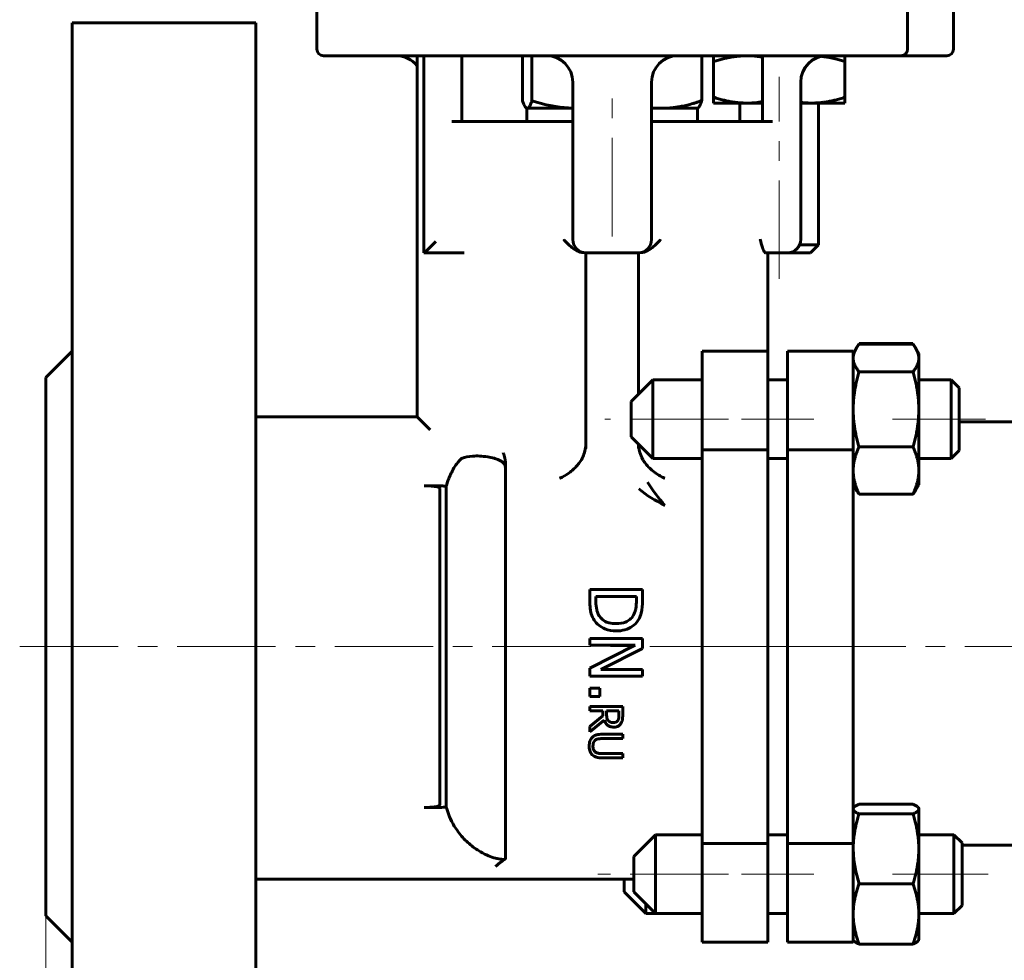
# Model space of a CAD drawing. Header units: millimetres. Extents: x 0 to 427, y 0 to 297.
# Tile 4 of 7: x 105 to 180, y 157 to 229. Entities that reach past the tile are written whole.
import ezdxf

# ---------------------------------------------------------------- set-up
doc = ezdxf.new("R2010")
doc.units = ezdxf.units.MM
for name, pattern in [('K5LT_AXLED', [12, 7.5, -1.5, 1.5, -1.5]), ('K5LT_BASIC', [0]), ('K5LT_THIN', [0])]:
    doc.linetypes.add(name, pattern=pattern)
doc.layers.add('Системный слой', color=7, linetype='Continuous')
doc.layers.add('Системный слой (1)', color=7, linetype='Continuous', true_color=0x6c6c6c)
doc.styles.add('KDIMTEXTSTYLE', font='txt', dxfattribs={"width": 0.96, "oblique": 15, "height": 5})
doc.styles.add('KTEXTSTYLE', font='txt', dxfattribs={"width": 0.96, "height": 5})
doc.dimstyles.new('KDIMSTYLE (1.00)', dxfattribs={"dimtxt": 5, "dimasz": 1, "dimexe": 2, "dimexo": 0, "dimgap": 1, "dimtad": 1, "dimtxsty": 'KDIMTEXTSTYLE', "dimsah": 1, "dimcen": 0, "dimdle": 1, "dimadec": 0, "dimazin": 0, "dimtfac": 0.667, "dimtmove": 0, "dimatfit": 3, "dimfxl": 1, "dimtvp": 1, "dimtolj": 1, "dimtzin": 0, "dimarcsym": 0})

# ---------------------------------------------------------------- blocks, each defined once
blk = doc.blocks.new('U0')
at = {"layer": 'Системный слой (1)', "color": 143, "linetype": 'K5LT_BASIC', "lineweight": 60, "true_color": 0x33acca}
for p, q in [((168.488, 169.006), (168.485, 168.978)), ((168.496, 169.035), (168.488, 169.006)), ((168.51, 169.064), (168.496, 169.035)), ((168.591, 169.156), (168.51, 169.064)), ((168.73, 169.252), (168.591, 169.156)), ((168.932, 169.354), (168.73, 169.252))]:
    blk.add_line(p, q, dxfattribs=at)
blk = doc.blocks.new('U1')
at = {"layer": 'Системный слой (1)', "color": 143, "linetype": 'K5LT_BASIC', "lineweight": 60, "true_color": 0x33acca}
for p, q in [((168.485, 165.934), (168.534, 165.081)), ((168.534, 165.081), (168.68, 164.207)), ((168.68, 164.207), (168.932, 163.267))]:
    blk.add_line(p, q, dxfattribs=at)
blk = doc.blocks.new('U2')
at = {"layer": 'Системный слой (1)', "color": 143, "linetype": 'K5LT_BASIC', "lineweight": 60, "true_color": 0x33acca}
for p, q in [((173.24, 169.252), (173.039, 169.354)), ((173.379, 169.156), (173.24, 169.252)), ((173.46, 169.064), (173.379, 169.156)), ((173.474, 169.035), (173.46, 169.064)), ((173.482, 169.006), (173.474, 169.035)), ((173.485, 168.978), (173.482, 169.006))]:
    blk.add_line(p, q, dxfattribs=at)
blk = doc.blocks.new('U3')
at = {"layer": 'Системный слой (1)', "color": 143, "linetype": 'K5LT_BASIC', "lineweight": 60, "true_color": 0x33acca}
for p, q in [((164.485, 222.802), (164.775, 222.77)), ((164.775, 222.77), (165.063, 222.751)), ((165.063, 222.751), (165.352, 222.745))]:
    blk.add_line(p, q, dxfattribs=at)
blk = doc.blocks.new('U4')
at = {"layer": 'Системный слой (1)', "color": 143, "linetype": 'K5LT_BASIC', "lineweight": 60, "true_color": 0x33acca}
for p, q in [((166.646, 226.218), (166.083, 226.304)), ((167.231, 226.084), (166.646, 226.218)), ((167.852, 225.898), (167.231, 226.084))]:
    blk.add_line(p, q, dxfattribs=at)
blk = doc.blocks.new('U5')
at = {"layer": 'Системный слой (1)', "color": 143, "linetype": 'K5LT_BASIC', "lineweight": 60, "true_color": 0x33acca}
for p, q in [((160.755, 222.757), (161.159, 222.794)), ((161.159, 222.794), (161.568, 222.856)), ((160.352, 222.745), (160.755, 222.757))]:
    blk.add_line(p, q, dxfattribs=at)
blk = doc.blocks.new('U6')
at = {"layer": 'Системный слой (1)', "color": 143, "linetype": 'K5LT_BASIC', "lineweight": 60, "true_color": 0x33acca}
for p, q in [((160.755, 226.332), (160.352, 226.345)), ((161.159, 226.295), (160.755, 226.332)), ((161.568, 226.233), (161.159, 226.295))]:
    blk.add_line(p, q, dxfattribs=at)
blk = doc.blocks.new('U7')
at = {"layer": 'Системный слой (1)', "color": 143, "linetype": 'K5LT_BASIC', "lineweight": 60, "true_color": 0x33acca}
for p, q in [((161.568, 222.745), (160.352, 222.745)), ((165.352, 222.745), (164.485, 222.745))]:
    blk.add_line(p, q, dxfattribs=at)
blk = doc.blocks.new('U13')
at = {"layer": 'Системный слой (1)', "color": 143, "linetype": 'K5LT_BASIC', "lineweight": 60, "true_color": 0x33acca}
for p, q in [((152.124, 200.576), (152.124, 211.345)), ((152.124, 196.426), (152.124, 196.761))]:
    blk.add_line(p, q, dxfattribs=at)
blk = doc.blocks.new('U14')
at = {"layer": 'Системный слой (1)', "color": 143, "linetype": 'K5LT_BASIC', "lineweight": 60, "true_color": 0x33acca}
for p, q in [((152.13, 196.756), (152.155, 196.516)), ((152.155, 196.516), (152.157, 196.502)), ((152.157, 196.502), (152.161, 196.476)), ((152.161, 196.476), (152.169, 196.424)), ((152.169, 196.424), (152.189, 196.321)), ((152.189, 196.321), (152.239, 196.121)), ((152.239, 196.121), (152.38, 195.747)), ((152.38, 195.747), (152.471, 195.571)), ((152.471, 195.571), (152.477, 195.561)), ((152.477, 195.561), (152.49, 195.539)), ((152.49, 195.539), (152.516, 195.497)), ((152.516, 195.497), (152.571, 195.415)), ((152.571, 195.415), (152.608, 195.364))]:
    blk.add_line(p, q, dxfattribs=at)
blk = doc.blocks.new('U15')
at = {"layer": 'Системный слой (1)', "color": 143, "linetype": 'K5LT_BASIC', "lineweight": 60, "true_color": 0x33acca}
for p, q in [((168.485, 169.565), (168.485, 196.34)), ((168.485, 166.349), (168.485, 169.566))]:
    blk.add_line(p, q, dxfattribs=at)
blk = doc.blocks.new('U16')
at = {"layer": 'Системный слой (1)', "color": 143, "linetype": 'K5LT_BASIC', "lineweight": 60, "true_color": 0x33acca}
for q in [(168.485, 169.566), (168.485, 169.565)]:
    blk.add_line((168.485, 169.566), q, dxfattribs=at)
blk = doc.blocks.new('U17')
at = {"layer": 'Системный слой (1)', "color": 143, "linetype": 'K5LT_BASIC', "lineweight": 60, "true_color": 0x33acca}
for p, q in [((143.301, 222.925), (143.404, 222.644)), ((143.404, 222.644), (143.501, 222.458)), ((143.501, 222.458), (143.595, 222.361)), ((143.595, 222.361), (143.614, 222.352)), ((143.614, 222.352), (143.633, 222.346)), ((143.633, 222.346), (143.652, 222.345))]:
    blk.add_line(p, q, dxfattribs=at)
blk = doc.blocks.new('U18')
at = {"layer": 'Системный слой (1)', "color": 143, "linetype": 'K5LT_BASIC', "lineweight": 60, "true_color": 0x33acca}
for p, q in [((153.124, 222.383), (153.378, 222.362)), ((153.378, 222.362), (153.632, 222.349)), ((153.632, 222.349), (153.887, 222.345))]:
    blk.add_line(p, q, dxfattribs=at)
blk = doc.blocks.new('U19')
at = {"layer": 'Системный слой (1)', "color": 143, "linetype": 'K5LT_BASIC', "lineweight": 60, "true_color": 0x33acca}
for p, q in [((144.004, 222.925), (145.103, 222.622)), ((145.103, 222.622), (146.129, 222.432)), ((146.129, 222.432), (147.124, 222.349))]:
    blk.add_line(p, q, dxfattribs=at)
blk = doc.blocks.new('U20')
at = {"layer": 'Системный слой (1)', "color": 143, "linetype": 'K5LT_BASIC', "lineweight": 60, "true_color": 0x33acca}
for p, q in [((168.701, 204.043), (168.581, 203.796)), ((168.768, 204.151), (168.701, 204.043)), ((168.845, 204.263), (168.768, 204.151)), ((168.932, 204.379), (168.845, 204.263)), ((168.509, 203.558), (168.485, 203.321)), ((168.581, 203.796), (168.509, 203.558))]:
    blk.add_line(p, q, dxfattribs=at)
blk = doc.blocks.new('U21')
at = {"layer": 'Системный слой (1)', "color": 143, "linetype": 'K5LT_BASIC', "lineweight": 60, "true_color": 0x33acca}
for p, q in [((173.126, 204.263), (173.039, 204.379)), ((173.202, 204.151), (173.126, 204.263)), ((173.269, 204.043), (173.202, 204.151)), ((173.39, 203.796), (173.269, 204.043)), ((173.461, 203.558), (173.39, 203.796)), ((173.485, 203.321), (173.461, 203.558))]:
    blk.add_line(p, q, dxfattribs=at)
blk = doc.blocks.new('U22')
at = {"layer": 'Системный слой (1)', "color": 143, "linetype": 'K5LT_BASIC', "lineweight": 60, "true_color": 0x33acca}
for p, q in [((168.844, 204.283), (168.804, 204.205)), ((168.886, 204.362), (168.844, 204.283)), ((168.932, 204.442), (168.886, 204.362))]:
    blk.add_line(p, q, dxfattribs=at)
blk = doc.blocks.new('U23')
at = {"layer": 'Системный слой (1)', "color": 143, "linetype": 'K5LT_BASIC', "lineweight": 60, "true_color": 0x33acca}
for p, q in [((173.084, 204.362), (173.039, 204.442)), ((173.127, 204.283), (173.084, 204.362)), ((173.167, 204.205), (173.127, 204.283))]:
    blk.add_line(p, q, dxfattribs=at)
blk = doc.blocks.new('D0')
at = {"layer": 'Системный слой (1)'}
for points in [[(189.581, 239.345), (190.24, 244.345), (189.581, 243.845), (188.923, 244.345)], [(190.24, 226.345), (189.581, 231.345), (188.923, 226.345), (189.581, 226.845)]]:
    blk.add_hatch(color=7, dxfattribs=at).paths.add_polyline_path(points)
at = {"layer": 'Системный слой (1)', "color": 7, "linetype": 'K5LT_THIN', "lineweight": 18, "true_color": 0xffffff}
for p, q in [((189.581, 239.345), (189.581, 246.345)), ((189.581, 243.845), (188.923, 244.345)), ((188.923, 244.345), (189.581, 239.345)), ((189.581, 239.345), (190.24, 244.345)), ((190.24, 244.345), (189.581, 243.845)), ((158.637, 239.345), (191.581, 239.345)), ((189.581, 231.345), (189.581, 239.345)), ((175.624, 231.345), (191.581, 231.345)), ((189.581, 231.345), (188.923, 226.345)), ((190.24, 226.345), (189.581, 231.345)), ((189.581, 231.345), (189.581, 224.345)), ((188.923, 226.345), (189.581, 226.845)), ((189.581, 226.845), (190.24, 226.345))]:
    blk.add_line(p, q, dxfattribs=at)
blk.add_wipeout([(188.581, 232.847), (181.2, 232.847), (181.2, 237.642), (188.581, 237.642)]).dxf.layer = 'Системный слой (1)'
at = {"layer": 'Системный слой (1)', "color": 7, "insert": (181.994, 232.847), "char_height": 5, "attachment_point": 1, "rotation": 90, "style": 'KTEXTSTYLE'}
blk.add_mtext('\\fArial|b0|c204|p34;\\H5.0;\\W1.000;\\Q15;\\fGOST Type AU|b0|i0|c204|p34;\\Q15;\\W0.960;8', dxfattribs=at)
blk = doc.blocks.new('KDIMARROW_01')
at = {"layer": 'Системный слой'}
blk.add_hatch(color=0, dxfattribs=at).paths.add_polyline_path([(-5, -0.658), (0, 0), (-5, 0.658), (-4.5, 0)])
at = {"layer": 'Системный слой', "color": 0, "linetype": 'K5LT_THIN', "lineweight": 18}
for p, q in [((-4.5, 0), (-5, 0.658)), ((-5, 0.658), (0, 0)), ((0, 0), (-5, -0.658)), ((-5, -0.658), (-4.5, 0))]:
    blk.add_line(p, q, dxfattribs=at)
at = {"layer": 'Системный слой (1)', "color": 0, "linetype": 'K5LT_THIN', "lineweight": 18}
blk.add_line((314.742, 181.345), (313.742, 181.345), dxfattribs=at)
blk = doc.blocks.new('D2')
at = {"layer": 'Системный слой (1)'}
for points in [[(111.485, 100.129), (111.985, 100.788), (106.985, 100.129), (111.985, 99.471)], [(216.985, 99.471), (221.985, 100.129), (216.985, 100.788), (217.485, 100.129)]]:
    blk.add_hatch(color=7, dxfattribs=at).paths.add_polyline_path(points)
at = {"layer": 'Системный слой (1)', "color": 7, "linetype": 'K5LT_THIN', "lineweight": 18, "true_color": 0xffffff}
for p, q in [((106.985, 160.845), (106.985, 98.129)), ((221.985, 160.845), (221.985, 98.129)), ((106.985, 100.129), (111.985, 100.788)), ((111.985, 100.788), (111.485, 100.129)), ((217.485, 100.129), (216.985, 100.788)), ((216.985, 100.788), (221.985, 100.129)), ((111.985, 99.471), (106.985, 100.129)), ((221.985, 100.129), (106.985, 100.129)), ((111.485, 100.129), (111.985, 99.471)), ((221.985, 100.129), (216.985, 99.471)), ((216.985, 99.471), (217.485, 100.129))]:
    blk.add_line(p, q, dxfattribs=at)
blk.add_wipeout([(160.07, 101.129), (160.07, 108.511), (168.548, 108.511), (168.548, 101.129)]).dxf.layer = 'Системный слой (1)'
at = {"layer": 'Системный слой (1)', "color": 7, "insert": (160.07, 107.717), "char_height": 5, "attachment_point": 1, "style": 'KTEXTSTYLE'}
blk.add_mtext('\\fArial|b0|c204|p34;\\H5.0;\\W1.000;\\Q15;\\fGOST Type AU|b0|i0|c204|p34;\\Q15;\\W0.960;115', dxfattribs=at)

msp = doc.modelspace()

# ---------------------------------------------------------------- linework, layer by layer
at = {"layer": 'Системный слой (1)', "color": 143, "linetype": 'K5LT_BASIC', "lineweight": 60, "true_color": 0x33acca}
for p, q in [((127.624, 226.845), (127.624, 230.845)), ((172.624, 226.845), (172.624, 230.845)), ((176.124, 226.845), (176.124, 230.845)), ((108.985, 228.845), (122.985, 228.845)), ((108.985, 133.845), (108.985, 228.845)), ((122.985, 133.845), (122.985, 228.845)), ((128.124, 226.345), (135.624, 226.345)), ((135.262, 226.345), (135.262, 198.845)), ((135.624, 226.345), (164.624, 226.345)), ((135.762, 226.345), (135.762, 211.345)), ((138.679, 221.345), (138.679, 226.345)), ((143.301, 226.345), (143.301, 222.925)), ((144.004, 226.345), (144.004, 222.925)), ((156.947, 226.345), (156.947, 222.925)), ((157.852, 225.898), (157.852, 226.345)), ((157.852, 223.191), (157.852, 225.898)), ((161.568, 226.345), (161.568, 224.345)), ((164.624, 226.345), (172.124, 226.345)), ((167.852, 226.345), (167.852, 225.898)), ((167.852, 223.191), (167.852, 225.898)), ((172.124, 226.345), (175.624, 226.345)), ((147.124, 224.345), (147.124, 212.345)), ((153.124, 212.345), (153.124, 224.345)), ((161.568, 224.345), (161.568, 221.345)), ((164.485, 212.345), (164.485, 224.345)), ((157.852, 222.745), (157.852, 223.191)), ((167.852, 223.191), (167.852, 222.745)), ((143.624, 222.345), (143.595, 222.361)), ((143.624, 222.345), (143.652, 222.345)), ((143.624, 221.345), (143.624, 222.345)), ((143.652, 222.345), (147.124, 222.345)), ((153.124, 222.345), (153.887, 222.345)), ((153.887, 222.345), (156.624, 222.345)), ((156.624, 222.345), (156.653, 222.361)), ((156.624, 221.345), (156.624, 222.345)), ((160.352, 222.745), (157.852, 222.745)), ((159.852, 222.745), (159.852, 221.345)), ((167.852, 222.745), (165.352, 222.745)), ((165.852, 222.745), (165.852, 211.958)), ((137.9, 221.345), (138.851, 221.345)), ((138.851, 221.345), (146.435, 221.345)), ((146.435, 221.345), (147.124, 221.345)), ((153.124, 221.345), (153.813, 221.345)), ((153.813, 221.345), (161.397, 221.345)), ((161.397, 221.345), (162.347, 221.345)), ((136.693, 212.211), (135.827, 211.345)), ((165.852, 211.958), (164.408, 211.958)), ((165.238, 211.345), (165.852, 211.958)), ((135.762, 211.345), (135.827, 211.345)), ((135.827, 211.345), (136.262, 211.345)), ((136.262, 211.345), (137.748, 211.345)), ((137.849, 211.345), (137.748, 211.345)), ((138.71, 211.345), (137.849, 211.345)), ((138.851, 211.345), (138.71, 211.345)), ((148.048, 211.345), (148.124, 211.345)), ((148.124, 211.345), (148.124, 196.426)), ((148.124, 211.345), (149.124, 211.345)), ((149.124, 211.345), (151.124, 211.345)), ((151.124, 211.345), (152.124, 211.345)), ((152.124, 211.345), (152.2, 211.345)), ((161.802, 211.345), (162.347, 211.345)), ((161.985, 203.845), (161.985, 211.345)), ((162.347, 211.345), (163.485, 211.345)), ((163.485, 211.345), (165.238, 211.345)), ((168.485, 203.669), (168.701, 204.043)), ((168.701, 204.043), (168.932, 204.442)), ((173.039, 204.442), (168.932, 204.442)), ((173.039, 204.379), (168.932, 204.379)), ((173.269, 204.043), (173.039, 204.442)), ((173.485, 203.669), (173.269, 204.043)), ((108.985, 203.845), (106.985, 201.845)), ((156.985, 203.845), (161.985, 203.845)), ((156.985, 203.845), (156.985, 198.845)), ((161.985, 203.845), (161.985, 198.845)), ((168.485, 203.845), (163.485, 203.845)), ((163.485, 198.845), (163.485, 203.845)), ((168.485, 198.845), (168.485, 203.845)), ((173.485, 203.669), (173.485, 203.321)), ((173.485, 203.321), (173.485, 199.408)), ((106.985, 160.845), (106.985, 201.845)), ((173.039, 202.263), (168.932, 202.263)), ((151.567, 200.019), (153.217, 201.669)), ((153.217, 201.669), (156.985, 201.669)), ((153.217, 198.599), (153.217, 201.669)), ((161.985, 201.669), (163.485, 201.669)), ((173.485, 201.669), (175.953, 201.669)), ((176.567, 201.055), (175.953, 201.669)), ((175.953, 201.669), (175.953, 198.599)), ((176.567, 196.282), (176.567, 201.055)), ((151.567, 200.019), (151.567, 198.637)), ((135.262, 198.845), (122.985, 198.845)), ((135.262, 198.845), (136.262, 197.845)), ((156.985, 198.845), (156.985, 196.34)), ((161.985, 198.845), (161.985, 196.34)), ((163.485, 196.34), (163.485, 198.845)), ((168.485, 196.34), (168.485, 198.845)), ((173.485, 199.408), (173.485, 194.756)), ((151.567, 198.637), (151.567, 197.319)), ((153.217, 195.669), (153.217, 198.599)), ((175.953, 198.599), (175.953, 195.669)), ((205.985, 198.469), (176.567, 198.469)), ((151.567, 197.319), (153.217, 195.669)), ((173.039, 196.553), (168.932, 196.553)), ((156.985, 196.34), (156.985, 166.349)), ((156.985, 196.34), (161.985, 196.34)), ((161.985, 196.34), (161.985, 166.349)), ((168.485, 196.34), (163.485, 196.34)), ((163.485, 181.345), (163.485, 196.34)), ((176.567, 196.282), (175.953, 195.669)), ((153.217, 195.669), (156.985, 195.669)), ((161.985, 195.669), (163.485, 195.669)), ((173.485, 195.669), (175.953, 195.669)), ((141.985, 165.198), (141.985, 195.007)), ((173.485, 194.756), (173.485, 193.669)), ((136.809, 193.592), (135.809, 193.592)), ((137.485, 169.126), (137.485, 193.563)), ((168.485, 193.669), (168.701, 193.295)), ((173.485, 193.669), (173.269, 193.295)), ((136.985, 193.398), (136.985, 169.291)), ((168.485, 193.123), (168.485, 193.124)), ((168.485, 193.123), (168.485, 193.124)), ((168.485, 193.122), (168.485, 193.124)), ((168.485, 193.123), (168.485, 193.123)), ((173.039, 192.959), (168.932, 192.959)), ((148.426, 185.695), (148.426, 184.775)), ((152.426, 185.695), (148.426, 185.695)), ((152.426, 184.784), (152.426, 185.695)), ((148.887, 185.164), (151.966, 185.164)), ((148.887, 184.759), (148.887, 185.164)), ((151.966, 185.164), (151.966, 184.759)), ((152.426, 181.964), (148.426, 181.964)), ((148.426, 181.964), (148.426, 181.468)), ((152.426, 181.209), (152.426, 181.964)), ((148.426, 181.468), (151.875, 181.468)), ((151.875, 181.468), (148.426, 179.699)), ((149.259, 179.598), (152.426, 181.209)), ((163.485, 166.349), (163.485, 181.345)), ((148.426, 179.699), (148.426, 179.102)), ((152.426, 179.598), (149.259, 179.598)), ((152.426, 179.102), (152.426, 179.598)), ((148.426, 179.102), (152.426, 179.102)), ((149.191, 178.188), (148.426, 178.188)), ((148.426, 178.188), (148.426, 177.546)), ((149.191, 177.546), (149.191, 178.188)), ((148.426, 177.546), (149.191, 177.546)), ((148.426, 176.778), (148.426, 176.445)), ((150.926, 176.778), (148.426, 176.778)), ((148.426, 176.445), (149.421, 176.445)), ((149.421, 176.445), (149.421, 176.064)), ((149.699, 176.445), (150.639, 176.445)), ((149.699, 176.154), (149.699, 176.445)), ((150.639, 176.445), (150.639, 176.115)), ((150.926, 176.133), (150.926, 176.778)), ((149.421, 176.064), (148.426, 175.274)), ((148.426, 174.843), (149.514, 175.732)), ((148.426, 175.274), (148.426, 174.843)), ((150.926, 174.675), (149.366, 174.675)), ((149.366, 174.342), (150.926, 174.342)), ((150.926, 174.342), (150.926, 174.675)), ((150.926, 173.198), (149.358, 173.198)), ((149.366, 172.866), (150.926, 172.866)), ((150.926, 172.866), (150.926, 173.198)), ((168.485, 169.565), (168.485, 169.567)), ((168.485, 169.565), (168.485, 169.566)), ((135.809, 169.097), (136.809, 169.097)), ((168.485, 169.02), (168.51, 169.064)), ((173.039, 169.354), (168.932, 169.354)), ((173.485, 169.02), (173.46, 169.064)), ((173.485, 169.02), (173.485, 168.978)), ((173.485, 168.978), (173.485, 165.934)), ((173.039, 168.601), (168.932, 168.601)), ((151.777, 165.37), (153.427, 167.02)), ((153.427, 163.835), (153.427, 167.02)), ((153.427, 167.02), (156.985, 167.02)), ((161.985, 167.02), (163.485, 167.02)), ((173.485, 167.02), (176.163, 167.02)), ((176.163, 167.02), (176.163, 163.835)), ((176.777, 166.407), (176.163, 167.02)), ((156.985, 166.349), (156.985, 163.845)), ((156.985, 166.349), (161.985, 166.349)), ((161.985, 166.349), (161.985, 163.845)), ((168.485, 166.349), (163.485, 166.349)), ((163.485, 163.845), (163.485, 166.349)), ((168.485, 163.845), (168.485, 166.349)), ((173.485, 165.934), (173.485, 160.977)), ((176.777, 161.634), (176.777, 166.407)), ((176.777, 166.213), (205.985, 166.213)), ((151.777, 165.37), (151.777, 163.937)), ((122.985, 163.63), (141.148, 163.63)), ((141.148, 163.63), (141.249, 163.63)), ((141.249, 163.63), (142.774, 163.63)), ((142.769, 163.63), (142.235, 163.63)), ((142.774, 163.63), (143.717, 163.63)), ((143.717, 163.63), (151.777, 163.63)), ((151.035, 163.63), (151.035, 162.67)), ((151.777, 163.937), (151.777, 162.67)), ((153.427, 161.02), (153.427, 163.835)), ((156.985, 163.845), (156.985, 158.845)), ((161.985, 163.845), (161.985, 158.845)), ((163.485, 158.845), (163.485, 163.845)), ((168.485, 158.845), (168.485, 163.845)), ((176.163, 163.835), (176.163, 161.02)), ((173.039, 163.267), (168.932, 163.267)), ((151.035, 162.67), (152.685, 161.02)), ((151.777, 162.67), (153.427, 161.02)), ((152.685, 161.02), (152.685, 161.763)), ((176.777, 161.634), (176.163, 161.02)), ((108.985, 158.845), (106.985, 160.845)), ((152.685, 161.02), (153.427, 161.02)), ((153.427, 161.02), (156.985, 161.02)), ((161.985, 161.02), (163.485, 161.02)), ((173.485, 161.02), (176.163, 161.02)), ((173.485, 160.977), (173.485, 159.02)), ((156.985, 158.845), (161.985, 158.845)), ((168.485, 158.845), (163.485, 158.845)), ((168.485, 159.02), (168.51, 158.977)), ((173.039, 158.686), (168.932, 158.686)), ((173.485, 159.02), (173.46, 158.977))]:
    msp.add_line(p, q, dxfattribs=at)
at = {"layer": 'Системный слой (1)', "color": 30, "linetype": 'K5LT_AXLED', "lineweight": 18, "true_color": 0xff8000}
for p, q in [((150.124, 212.591), (150.124, 224.345)), ((162.852, 209.345), (162.852, 224.745)), ((158.985, 198.669), (149.567, 198.669)), ((165.485, 198.669), (159.985, 198.669)), ((178.567, 198.669), (171.485, 198.669)), ((104.985, 181.345), (216.999, 181.345)), ((159.985, 181.345), (165.485, 181.345)), ((158.985, 164.02), (149.035, 164.02)), ((165.485, 164.02), (159.985, 164.02)), ((178.777, 164.02), (171.485, 164.02))]:
    msp.add_line(p, q, dxfattribs=at)
at = {"layer": 'Системный слой (1)', "color": 143, "linetype": 'K5LT_BASIC', "lineweight": 60, "true_color": 0x33acca}
for centre, radius, start, end in [((128.124, 226.845), 0.5, 180, 270), ((172.124, 226.845), 0.5, 270, 0), ((175.624, 226.845), 0.5, 270, 0), ((133.693, 224.345), 2, 38.30728, 90), ((145.124, 224.345), 2, 0, 90), ((155.124, 224.345), 2, 90, 180), ((166.485, 224.345), 2, 90, 180), ((148.124, 212.345), 1, 180, 270), ((152.124, 212.345), 1, 270, 0), ((152.124, 212.345), 1, 270, 0), ((163.485, 212.345), 1, 270, 0), ((163.485, 212.345), 1, 270, 0)]:
    msp.add_arc(centre, radius, start, end, dxfattribs=at)
for points, weights in [([(160.352, 226.345), (159.191, 226.345), (157.852, 225.898)], [1, 1.0379548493, 1]), ([(143.652, 222.345), (143.816, 222.345), (144.004, 222.925)], [1, 1.0379548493, 1]), ([(153.887, 222.345), (155.307, 222.345), (156.947, 222.925)], [1, 1.0379548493, 1]), ([(156.947, 222.925), (156.789, 222.44), (156.653, 222.361)], [1, 1.03150763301, 1.01070411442]), ([(157.852, 223.191), (159.191, 222.745), (160.352, 222.745)], [1, 1.0379548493, 1]), ([(165.352, 222.745), (166.512, 222.745), (167.852, 223.191)], [1, 1.0379548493, 1]), ([(168.485, 203.321), (168.485, 202.83), (168.932, 202.263)], [1, 1.0379548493, 1]), ([(173.039, 202.263), (173.485, 202.83), (173.485, 203.321)], [1, 1.0379548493, 1]), ([(168.932, 202.263), (168.485, 200.733), (168.485, 199.408)], [1, 1.0379548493, 1]), ([(173.485, 199.408), (173.485, 200.733), (173.039, 202.263)], [1, 1.0379548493, 1]), ([(168.485, 199.408), (168.485, 198.083), (168.932, 196.553)], [1, 1.0379548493, 1]), ([(173.039, 196.553), (173.485, 198.083), (173.485, 199.408)], [1, 1.0379548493, 1]), ([(168.932, 196.553), (168.485, 195.59), (168.485, 194.756)], [1, 1.0379548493, 1]), ([(173.485, 194.756), (173.485, 195.59), (173.039, 196.553)], [1, 1.0379548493, 1]), ([(168.485, 194.756), (168.485, 193.922), (168.932, 192.959)], [1, 1.0379548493, 1]), ([(173.039, 192.959), (173.485, 193.922), (173.485, 194.756)], [1, 1.0379548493, 1]), ([(168.932, 192.959), (168.795, 193.133), (168.701, 193.295)], [1, 1.01135630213, 1.01591686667]), ([(173.269, 193.295), (173.176, 193.133), (173.039, 192.959)], [1.01591700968, 1.01135648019, 1]), ([(168.485, 168.978), (168.485, 168.803), (168.932, 168.601)], [1, 1.0379548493, 1]), ([(173.039, 168.601), (173.485, 168.803), (173.485, 168.978)], [1, 1.0379548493, 1]), ([(168.932, 168.601), (168.485, 167.172), (168.485, 165.934)], [1, 1.0379548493, 1]), ([(173.485, 165.934), (173.485, 167.172), (173.039, 168.601)], [1, 1.0379548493, 1]), ([(173.039, 163.267), (173.485, 164.696), (173.485, 165.934)], [1, 1.0379548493, 1]), ([(168.932, 163.267), (168.485, 162.04), (168.485, 160.977)], [1, 1.0379548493, 1]), ([(173.485, 160.977), (173.485, 162.04), (173.039, 163.267)], [1, 1.0379548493, 1]), ([(168.485, 160.977), (168.485, 159.914), (168.932, 158.686)], [1, 1.0379548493, 1]), ([(173.039, 158.686), (173.485, 159.914), (173.485, 160.977)], [1, 1.0379548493, 1]), ([(168.932, 158.686), (168.588, 158.842), (168.51, 158.977)], [1, 1.02893081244, 1.01375701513]), ([(173.46, 158.977), (173.382, 158.842), (173.039, 158.686)], [1.0137577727, 1.0289300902, 1])]:
    msp.add_rational_spline(points, weights, degree=2, dxfattribs=at)
for points, knots in [([(148.048, 211.345), (147.888, 211.345), (147.731, 211.376), (147.375, 211.509), (147.199, 211.624), (146.81, 211.929), (146.599, 212.165), (146.437, 212.342), (146.436, 212.343), (146.435, 212.345)], [0.2914803, 0.2914803, 0.2914803, 0.2914803, 0.3162305, 0.3162305, 0.3503432, 0.3503432, 0.4093079, 0.4093079, 0.409668, 0.409668, 0.409668, 0.409668]), ([(153.813, 212.345), (153.812, 212.343), (153.811, 212.342), (153.649, 212.165), (153.437, 211.929), (153.049, 211.624), (152.873, 211.509), (152.516, 211.376), (152.359, 211.345), (152.2, 211.345)], [-0.0004472, -0.0004472, -0.0004472, -0.0004472, 0, 0, 0.0732422, 0.0732422, 0.1156148, 0.1156148, 0.146358, 0.146358, 0.146358, 0.146358]), ([(161.802, 211.345), (161.774, 211.345), (161.742, 211.376), (161.664, 211.509), (161.62, 211.624), (161.516, 211.929), (161.451, 212.165), (161.398, 212.342), (161.397, 212.343), (161.397, 212.345)], [0.2914944, 0.2914944, 0.2914944, 0.2914944, 0.3162459, 0.3162459, 0.3503604, 0.3503604, 0.4093279, 0.4093279, 0.4096879, 0.4096879, 0.4096879, 0.4096879]), ([(147.639, 195.364), (147.739, 195.496), (147.823, 195.643), (148.015, 196.078), (148.094, 196.4), (148.121, 196.81), (148.124, 196.881), (148.124, 196.951)], [0.9372172, 0.9372172, 0.9372172, 0.9372172, 0.9936103, 0.9936103, 1.0971455, 1.0971455, 1.1184037, 1.1184037, 1.1184037, 1.1184037]), ([(138.71, 195.703), (138.909, 195.771), (139.173, 195.834), (139.825, 195.88), (140.208, 195.864), (140.798, 195.763), (140.957, 195.729), (141.121, 195.687)], [0.0011356, 0.0011356, 0.0011356, 0.0011356, 0.221363, 0.221363, 0.4395993, 0.4395993, 0.5163095, 0.5163095, 0.5163095, 0.5163095]), ([(141.818, 196.093), (141.818, 196.091), (141.819, 196.089), (141.846, 196.024), (141.869, 195.96), (141.91, 195.832), (141.928, 195.769), (141.95, 195.675), (141.957, 195.644), (141.975, 195.552), (141.984, 195.491), (141.997, 195.373), (142.001, 195.316), (142.001, 195.235), (142.001, 195.211), (141.998, 195.145), (141.995, 195.103), (141.989, 195.064)], [-0.1285989, -0.1285989, -0.1285989, -0.1285989, -0.1279933, -0.1279933, -0.1059042, -0.1059042, -0.0834267, -0.0834267, -0.0723166, -0.0723166, -0.0498855, -0.0498855, -0.0274978, -0.0274978, -0.0175787, -0.0175787, -0.0000015, -0.0000015, -0.0000015, -0.0000015]), ([(138.071, 194.96), (138.171, 195.123), (138.267, 195.256), (138.419, 195.445), (138.485, 195.519), (138.581, 195.612), (138.614, 195.641), (138.67, 195.683), (138.693, 195.697), (138.71, 195.703)], [0, 0, 0, 0, 0.0582881, 0.0582881, 0.1025271, 0.1025271, 0.1287233, 0.1287233, 0.1533835, 0.1533835, 0.1533835, 0.1533835]), ([(141.121, 195.687), (141.169, 195.675), (141.217, 195.662), (141.311, 195.632), (141.356, 195.616), (141.444, 195.582), (141.485, 195.564), (141.555, 195.53), (141.584, 195.515), (141.647, 195.479), (141.679, 195.459), (141.741, 195.416), (141.77, 195.393), (141.822, 195.347), (141.845, 195.323), (141.878, 195.284), (141.889, 195.271), (141.917, 195.232), (141.932, 195.206), (141.958, 195.152), (141.968, 195.125), (141.981, 195.069), (141.985, 195.041), (141.985, 195.01), (141.985, 195.009), (141.985, 195.007)], [-0.19128, -0.19128, -0.19128, -0.19128, -0.1691206, -0.1691206, -0.1474209, -0.1474209, -0.1267004, -0.1267004, -0.1113953, -0.1113953, -0.0928702, -0.0928702, -0.0749351, -0.0749351, -0.0578047, -0.0578047, -0.048688, -0.048688, -0.0325158, -0.0325158, -0.0162579, -0.0162579, -0.0008537, -0.0008537, 0, 0, 0, 0]), ([(146.124, 194.166), (146.126, 194.167), (146.128, 194.168), (146.372, 194.276), (146.612, 194.415), (147.052, 194.737), (147.255, 194.918), (147.507, 195.196), (147.576, 195.279), (147.639, 195.364)], [-0.1995375, -0.1995375, -0.1995375, -0.1995375, -0.1987866, -0.1987866, -0.1126928, -0.1126928, -0.0322027, -0.0322027, 0, 0, 0, 0]), ([(154.124, 194.166), (154.122, 194.167), (154.12, 194.168), (153.815, 194.303), (153.513, 194.489), (153.004, 194.904), (152.788, 195.124), (152.608, 195.364)], [-0.0007533, -0.0007533, -0.0007533, -0.0007533, 0, 0, 0.1082713, 0.1082713, 0.1993684, 0.1993684, 0.1993684, 0.1993684]), ([(137.654, 194.097), (137.683, 194.177), (137.716, 194.257), (137.781, 194.408), (137.815, 194.482), (137.904, 194.666), (137.984, 194.817), (138.071, 194.96)], [-0.1188438, -0.1188438, -0.1188438, -0.1188438, -0.0839288, -0.0839288, -0.0512083, -0.0512083, 0, 0, 0, 0]), ([(136.985, 193.398), (136.985, 193.421), (136.968, 193.444), (136.898, 193.484), (136.847, 193.502), (136.705, 193.536), (136.609, 193.55), (136.403, 193.572), (136.291, 193.579), (136.057, 193.59), (135.933, 193.592), (135.809, 193.592)], [0, 0, 0, 0, 0.026875, 0.026875, 0.0540901, 0.0540901, 0.0884892, 0.0884892, 0.1229838, 0.1229838, 0.159897, 0.159897, 0.159897, 0.159897]), ([(137.485, 193.563), (137.445, 193.567), (137.404, 193.571), (137.319, 193.577), (137.274, 193.58), (137.213, 193.583), (137.195, 193.584), (137.178, 193.584), (137.127, 193.587), (137.075, 193.588), (136.968, 193.591), (136.912, 193.592), (136.841, 193.592), (136.825, 193.592), (136.809, 193.592)], [0.09076752, 0.09076752, 0.09076752, 0.09076752, 0.1039765, 0.1039765, 0.11773961, 0.11773961, 0.12297983, 0.12297983, 0.12297983, 0.13865801, 0.13865801, 0.15512425, 0.15512425, 0.15989689, 0.15989689, 0.15989689, 0.15989689]), ([(154.124, 192.124), (154.122, 192.126), (154.121, 192.128), (153.665, 192.655), (153.199, 193.258), (152.812, 193.882)], [-0.2794946, -0.2794946, -0.2794946, -0.2794946, -0.2785919, -0.2785919, 0, 0, 0, 0]), ([(152.155, 193.356), (152.736, 192.873), (153.435, 192.458), (154.119, 192.126), (154.122, 192.125), (154.124, 192.124)], [0, 0, 0, 0, 0.2785919, 0.2785919, 0.2794946, 0.2794946, 0.2794946, 0.2794946]), ([(148.426, 184.775), (148.426, 184.671), (148.429, 184.578), (148.437, 184.386), (148.445, 184.294), (148.459, 184.165), (148.466, 184.12), (148.478, 184.041), (148.485, 184.006), (148.492, 183.974), (148.53, 183.792), (148.598, 183.619), (148.707, 183.425), (148.726, 183.391), (148.747, 183.358)], [-0.1143167, -0.1143167, -0.1143167, -0.1143167, -0.1025072, -0.1025072, -0.087328, -0.087328, -0.0776253, -0.0776253, -0.0681351, -0.0681351, -0.0675433, -0.0117595, -0.0117595, 0, 0, 0, 0]), ([(149.152, 183.653), (149.102, 183.726), (149.059, 183.802), (148.975, 183.997), (148.953, 184.093), (148.901, 184.339), (148.887, 184.554), (148.887, 184.759)], [-0.0863118, -0.0863118, -0.0863118, -0.0863118, -0.07636487, -0.07636487, -0.06235478, -0.06235478, 0, 0, 0, 0]), ([(151.966, 184.759), (151.966, 184.7), (151.965, 184.646), (151.961, 184.539), (151.957, 184.488), (151.947, 184.373), (151.939, 184.316), (151.927, 184.243), (151.923, 184.219), (151.915, 184.183), (151.912, 184.17), (151.909, 184.156), (151.871, 183.996), (151.81, 183.844), (151.726, 183.702)], [-0.07904558, -0.07904558, -0.07904558, -0.07904558, -0.07383233, -0.07383233, -0.06780793, -0.06780793, -0.05895803, -0.05895803, -0.05392952, -0.05392952, -0.05010813, -0.05010813, -0.04979386, 0, 0, 0, 0]), ([(152.109, 183.352), (152.242, 183.555), (152.311, 183.78), (152.419, 184.194), (152.426, 184.574), (152.426, 184.784)], [-0.09054449, -0.09054449, -0.09054449, -0.09054449, -0.06438862, -0.06438862, 0, 0, 0, 0]), ([(148.747, 183.358), (148.843, 183.214), (148.959, 183.088), (149.247, 182.858), (149.414, 182.766), (149.842, 182.589), (150.129, 182.541), (150.423, 182.541)], [-0.1839798, -0.1839798, -0.1839798, -0.1839798, -0.1387998, -0.1387998, -0.088203, -0.088203, 0, 0, 0, 0]), ([(150.43, 183.096), (150.25, 183.096), (150.064, 183.111), (149.775, 183.183), (149.626, 183.233), (149.347, 183.416), (149.239, 183.524), (149.152, 183.653)], [-0.1817377, -0.1817377, -0.1817377, -0.1817377, -0.1002849, -0.1002849, -0.0468694, -0.0468694, 0, 0, 0, 0]), ([(150.423, 182.541), (150.647, 182.541), (150.873, 182.565), (151.334, 182.691), (151.506, 182.787), (151.822, 182.999), (151.981, 183.16), (152.109, 183.352)], [-0.1538912, -0.1538912, -0.1538912, -0.1538912, -0.1142626, -0.1142626, -0.0694186, -0.0694186, 0, 0, 0, 0]), ([(151.726, 183.702), (151.66, 183.593), (151.578, 183.497), (151.381, 183.332), (151.27, 183.268), (150.924, 183.128), (150.673, 183.096), (150.43, 183.096)], [-0.1502538, -0.1502538, -0.1502538, -0.1502538, -0.1119914, -0.1119914, -0.0731708, -0.0731708, 0, 0, 0, 0]), ([(149.514, 175.732), (149.538, 175.667), (149.569, 175.605), (149.644, 175.492), (149.686, 175.442), (149.818, 175.323), (149.895, 175.285), (150.044, 175.228), (150.145, 175.214), (150.248, 175.214)], [-0.06921665, -0.06921665, -0.06921665, -0.06921665, -0.0583039, -0.0583039, -0.04801379, -0.04801379, -0.03080024, -0.03080024, 0, 0, 0, 0]), ([(149.828, 175.702), (149.802, 175.728), (149.78, 175.757), (149.755, 175.803), (149.749, 175.817), (149.738, 175.844), (149.734, 175.857), (149.728, 175.877), (149.727, 175.883), (149.725, 175.891), (149.724, 175.893), (149.724, 175.896), (149.724, 175.896), (149.705, 175.98), (149.699, 176.068), (149.699, 176.154)], [-0.03627182, -0.03627182, -0.03627182, -0.03627182, -0.0324598, -0.0324598, -0.0308457, -0.0308457, -0.02889568, -0.02889568, -0.02754178, -0.02754178, -0.02694566, -0.02694566, -0.02683583, -0.02683583, 0, 0, 0, 0]), ([(150.221, 175.56), (150.174, 175.56), (150.126, 175.563), (150.057, 175.576), (150.037, 175.581), (150.01, 175.589), (150.002, 175.592), (149.982, 175.599), (149.971, 175.603), (149.962, 175.607), (149.961, 175.608), (149.909, 175.631), (149.866, 175.662), (149.828, 175.702)], [-0.03137363, -0.03137363, -0.03137363, -0.03137363, -0.02475631, -0.02475631, -0.02153545, -0.02153545, -0.01983657, -0.01983657, -0.01706496, -0.01706496, -0.01676438, -0.01676438, 0, 0, 0, 0]), ([(150.554, 175.718), (150.534, 175.689), (150.511, 175.663), (150.472, 175.632), (150.461, 175.624), (150.438, 175.61), (150.427, 175.604), (150.408, 175.595), (150.401, 175.593), (150.339, 175.568), (150.281, 175.56), (150.221, 175.56)], [-0.03921182, -0.03921182, -0.03921182, -0.03921182, -0.02835257, -0.02835257, -0.02409767, -0.02409767, -0.02005283, -0.02005283, -0.01778502, -0.01778502, 0, 0, 0, 0]), ([(150.639, 176.115), (150.639, 176.073), (150.637, 176.036), (150.633, 175.973), (150.63, 175.947), (150.624, 175.909), (150.622, 175.895), (150.619, 175.88), (150.618, 175.877), (150.605, 175.819), (150.585, 175.766), (150.554, 175.718)], [-0.03304812, -0.03304812, -0.03304812, -0.03304812, -0.02762282, -0.02762282, -0.02235228, -0.02235228, -0.01872658, -0.01872658, -0.01774634, -0.01774634, 0, 0, 0, 0]), ([(150.795, 175.497), (150.877, 175.624), (150.896, 175.73), (150.921, 175.887), (150.926, 176.018), (150.926, 176.133)], [-0.05040862, -0.05040862, -0.05040862, -0.05040862, -0.03628546, -0.03628546, 0, 0, 0, 0]), ([(150.248, 175.214), (150.317, 175.214), (150.388, 175.221), (150.504, 175.253), (150.559, 175.275), (150.691, 175.365), (150.749, 175.426), (150.795, 175.497)], [-0.08020695, -0.08020695, -0.08020695, -0.08020695, -0.04904153, -0.04904153, -0.02643059, -0.02643059, 0, 0, 0, 0]), ([(148.605, 174.436), (148.566, 174.397), (148.532, 174.354), (148.47, 174.253), (148.447, 174.2), (148.388, 174.033), (148.374, 173.899), (148.374, 173.771)], [-0.06982241, -0.06982241, -0.06982241, -0.06982241, -0.05724839, -0.05724839, -0.04222577, -0.04222577, 0, 0, 0, 0]), ([(149.366, 174.675), (149.29, 174.675), (149.211, 174.671), (149.111, 174.66), (149.088, 174.657), (149.029, 174.648), (148.997, 174.641), (148.949, 174.63), (148.932, 174.626), (148.897, 174.615), (148.88, 174.609), (148.852, 174.599), (148.841, 174.595), (148.831, 174.59), (148.83, 174.59), (148.743, 174.552), (148.668, 174.5), (148.605, 174.436)], [-0.05205905, -0.05205905, -0.05205905, -0.05205905, -0.04399937, -0.04399937, -0.04154974, -0.04154974, -0.03765605, -0.03765605, -0.03501655, -0.03501655, -0.03172237, -0.03172237, -0.02878529, -0.02878529, -0.02842819, -0.02842819, 0, 0, 0, 0]), ([(148.657, 173.771), (148.657, 173.837), (148.663, 173.905), (148.691, 174.011), (148.71, 174.067), (148.778, 174.167), (148.816, 174.205), (148.862, 174.235)], [-0.07189603, -0.07189603, -0.07189603, -0.07189603, -0.03848225, -0.03848225, -0.01702037, -0.01702037, 0, 0, 0, 0]), ([(148.862, 174.235), (148.893, 174.256), (148.927, 174.273), (148.98, 174.295), (148.997, 174.3), (149.026, 174.309), (149.038, 174.312), (149.055, 174.316), (149.06, 174.317), (149.068, 174.319), (149.071, 174.319), (149.074, 174.32), (149.074, 174.32), (149.108, 174.326), (149.143, 174.331), (149.232, 174.34), (149.288, 174.342), (149.349, 174.342), (149.358, 174.342), (149.366, 174.342)], [-0.0387357, -0.0387357, -0.0387357, -0.0387357, -0.0342764, -0.0342764, -0.03205815, -0.03205815, -0.03006285, -0.03006285, -0.02895633, -0.02895633, -0.02821568, -0.02821568, -0.02806755, -0.02806755, -0.01796694, -0.01796694, -0.00257631, -0.00257631, 0, 0, 0, 0]), ([(148.374, 173.771), (148.374, 173.557), (148.41, 173.434), (148.474, 173.268), (148.529, 173.181), (148.605, 173.105)], [-0.0587075, -0.0587075, -0.0587075, -0.0587075, -0.034243, -0.034243, 0, 0, 0, 0]), ([(148.862, 173.305), (148.828, 173.328), (148.798, 173.355), (148.76, 173.401), (148.75, 173.417), (148.732, 173.445), (148.726, 173.458), (148.716, 173.478), (148.712, 173.486), (148.709, 173.494), (148.708, 173.495), (148.671, 173.583), (148.657, 173.677), (148.657, 173.771)], [-0.04718938, -0.04718938, -0.04718938, -0.04718938, -0.04043077, -0.04043077, -0.03701144, -0.03701144, -0.03390264, -0.03390264, -0.03136008, -0.03136008, -0.03115815, -0.03115815, 0, 0, 0, 0]), ([(149.358, 173.198), (149.198, 173.198), (149.107, 173.213), (148.986, 173.239), (148.921, 173.266), (148.862, 173.305)], [-0.03719215, -0.03719215, -0.03719215, -0.03719215, -0.0220677, -0.0220677, 0, 0, 0, 0]), ([(148.605, 173.105), (148.646, 173.061), (148.693, 173.023), (148.82, 172.948), (148.886, 172.927), (149.06, 172.878), (149.218, 172.866), (149.366, 172.866)], [-0.06226572, -0.06226572, -0.06226572, -0.06226572, -0.0547519, -0.0547519, -0.04447562, -0.04447562, 0, 0, 0, 0]), ([(135.809, 169.097), (136.023, 169.097), (136.226, 169.104), (136.54, 169.13), (136.66, 169.146), (136.826, 169.181), (136.885, 169.199), (136.946, 169.232), (136.96, 169.243), (136.98, 169.267), (136.985, 169.279), (136.985, 169.291)], [0, 0, 0, 0, 0.0643208, 0.0643208, 0.1148929, 0.1148929, 0.1533219, 0.1533219, 0.1717475, 0.1717475, 0.1902423, 0.1902423, 0.1902423, 0.1902423]), ([(136.809, 169.097), (137.024, 169.097), (137.227, 169.104), (137.432, 169.121), (137.459, 169.124), (137.485, 169.126)], [0, 0, 0, 0, 0.0645102, 0.0645102, 0.0747743, 0.0747743, 0.0747743, 0.0747743]), ([(140.089, 165.713), (139.983, 165.775), (139.877, 165.841), (139.46, 166.122), (139.17, 166.366), (138.68, 166.859), (138.436, 167.155), (138.136, 167.608), (138.052, 167.747), (137.975, 167.888)], [0.2758658, 0.2758658, 0.2758658, 0.2758658, 0.3101616, 0.3101616, 0.4139546, 0.4139546, 0.518848, 0.518848, 0.563508, 0.563508, 0.563508, 0.563508]), ([(141.927, 165.15), (141.906, 165.145), (141.878, 165.142), (141.802, 165.139), (141.749, 165.141), (141.571, 165.157), (141.414, 165.183), (140.895, 165.321), (140.506, 165.472), (140.089, 165.713)], [-0.2963439, -0.2963439, -0.2963439, -0.2963439, -0.2684186, -0.2684186, -0.2287177, -0.2287177, -0.1443344, -0.1443344, 0, 0, 0, 0]), ([(141.223, 164.605), (141.258, 164.632), (141.293, 164.66), (141.362, 164.714), (141.396, 164.741), (141.436, 164.772), (141.443, 164.777), (141.483, 164.809), (141.515, 164.834), (141.576, 164.881), (141.605, 164.903), (141.647, 164.936), (141.662, 164.947), (141.704, 164.98), (141.73, 165), (141.78, 165.038), (141.804, 165.056), (141.845, 165.088), (141.864, 165.102), (141.88, 165.114), (141.898, 165.128), (141.914, 165.14), (141.927, 165.15)], [0.0031457, 0.0031457, 0.0031457, 0.0031457, 0.0164826, 0.0164826, 0.0299361, 0.0299361, 0.032568, 0.032568, 0.0459893, 0.0459893, 0.0584447, 0.0584447, 0.0652087, 0.0652087, 0.0785521, 0.0785521, 0.0919286, 0.0919286, 0.1042517, 0.1042517, 0.1042517, 0.1172793, 0.1172793, 0.1172793, 0.1172793]), ([(141.985, 165.198), (141.985, 165.191), (141.983, 165.184), (141.975, 165.173), (141.969, 165.168), (141.953, 165.159), (141.941, 165.154), (141.927, 165.15)], [-0.03965374, -0.03965374, -0.03965374, -0.03965374, -0.02945294, -0.02945294, -0.02070748, -0.02070748, -0.0096272, -0.0096272, -0.0096272, -0.0096272])]:
    msp.add_open_spline(points, degree=3, knots=knots, dxfattribs=at)
for points in [[(141.989, 195.064), (141.987, 195.043), (141.985, 195.024), (141.985, 195.007)], [(137.485, 193.563), (137.531, 193.739), (137.588, 193.92), (137.654, 194.097)], [(137.975, 167.888), (137.729, 168.341), (137.579, 168.764), (137.485, 169.126)]]:
    msp.add_open_spline(points, degree=3, dxfattribs=at)

# ---------------------------------------------------------------- block references
at = {"layer": 'Системный слой (1)'}
for name in ['U6', 'U4', 'U17', 'U19', 'U5', 'U3', 'U18', 'U7', 'U13', 'U20', 'U22', 'U23', 'U21', 'U14', 'U15', 'U16', 'U0', 'U2', 'U1']:
    msp.add_blockref(name, (0, 0), dxfattribs=at)

# ---------------------------------------------------------------- next in the draw order: dimensions: what is measured, and where the dimension line sits
at = {"layer": 'Системный слой (1)', "color": 7}
dim = msp.add_linear_dim(base=(189.581, 231.345), p1=(158.637, 239.345), p2=(175.624, 231.345), angle=90, dimstyle='KDIMSTYLE (1.00)', override={"dimexo": 0, "dimpost": '\\fGOST Type AU|b0|c204|p34;\\H5.0;\\W0.960;\\Q15;<>', "dimblk1": 'KDIMARROW_01', "dimblk2": 'KDIMARROW_01', "dimse1": 0, "dimse2": 0, "dimclrt": 7, "dimtol": 1, "dimtp": 0, "dimtm": 0, "dimtdec": 5, "dimtolj": 1}, dxfattribs=at)
dim.commit()
dim.dimension.update_dxf_attribs({"geometry": 'D0', "text_midpoint": (189.581, 235.345), "dimtype": 160})
dim = msp.add_linear_dim(base=(221.985, 100.129), p1=(106.985, 160.845), p2=(221.985, 160.845), dimstyle='KDIMSTYLE (1.00)', override={"dimexo": 0, "dimpost": '\\fGOST Type AU|b0|c204|p34;\\H5.0;\\W0.960;\\Q15;<>', "dimblk1": 'KDIMARROW_01', "dimblk2": 'KDIMARROW_01', "dimse1": 0, "dimse2": 0, "dimclrt": 7, "dimtol": 1, "dimtp": 0, "dimtm": 0, "dimtdec": 5, "dimtolj": 1}, dxfattribs=at)
dim.commit()
dim.dimension.update_dxf_attribs({"geometry": 'D2', "text_midpoint": (164.485, 100.129), "dimtype": 160})

doc.saveas('drawing.dxf')
